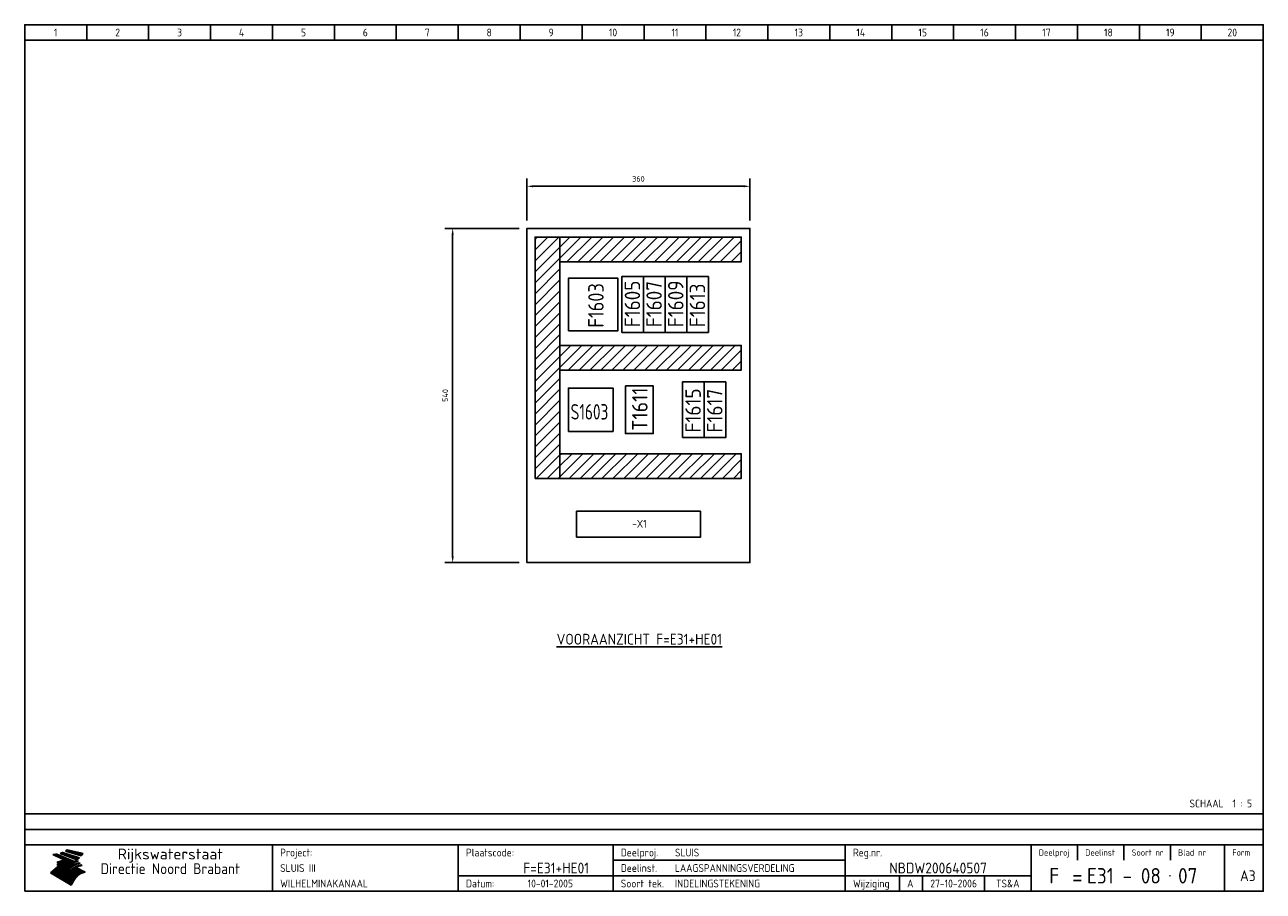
# Model space of a CAD drawing. Extents: x 50 to 2050, y 50 to 1450.
import ezdxf
from ezdxf.enums import TextEntityAlignment as Align

# ---------------------------------------------------------------- set-up
doc = ezdxf.new("R2010")
doc.units = 0
doc.header["$LTSCALE"] = 15
doc.header["$MEASUREMENT"] = 0
doc.layers.get('Defpoints').update_dxf_attribs({"linetype": 'CONTINUOUS'})
for name, color, linetype in [('0-25', 7, 'CONTINUOUS'), ('0-35', 2, 'CONTINUOUS'), ('0-50', 3, 'CONTINUOUS'), ('B-25', 7, 'CONTINUOUS'), ('B-35', 2, 'CONTINUOUS'), ('S-25', 7, 'CONTINUOUS')]:
    doc.layers.add(name, color=color, linetype=linetype)
doc.styles.add('ISO', font='iso.shx')
doc.styles.get("Standard").update_dxf_attribs({"font": 'iso.shx'})
doc.dimstyles.get("Standard").update_dxf_attribs({"dimtxt": 0.18, "dimasz": 0.18, "dimexe": 0.18, "dimexo": 0.0625, "dimgap": 0.09, "dimtad": 0, "dimtih": 1, "dimtoh": 1, "dimdec": 4, "dimzin": 0, "dimdsep": 46, "dimtxsty": 'Standard', "dimcen": 0.09, "dimadec": 0, "dimazin": 0, "dimtfac": 1, "dimtdec": 4, "dimtofl": 0, "dimtmove": 0, "dimatfit": 3, "dimfxl": 0, "dimtolj": 1, "dimtzin": 0, "dimarcsym": 0})

# ---------------------------------------------------------------- blocks, each defined once
blk = doc.blocks.new('KADERA3')
at = {"layer": '0-25'}
for p, q in [((30, 285), (30, 290)), ((50, 285), (50, 290)), ((70, 285), (70, 290)), ((90, 285), (90, 290)), ((110, 285), (110, 290)), ((130, 285), (130, 290)), ((150, 285), (150, 290)), ((170, 285), (170, 290)), ((190, 285), (190, 290)), ((210, 285), (210, 290)), ((230, 285), (230, 290)), ((250, 285), (250, 290)), ((270, 285), (270, 290)), ((290, 285), (290, 290)), ((310, 285), (310, 290)), ((330, 285), (330, 290)), ((350, 285), (350, 290)), ((370, 285), (370, 290)), ((390, 285), (390, 290)), ((10, 285), (410, 285)), ((410, 35), (10, 35)), ((410, 30), (10, 30)), ((350, 25), (350, 20)), ((365, 25), (365, 20)), ((380, 25), (380, 20)), ((200, 20), (275, 20)), ((150, 15), (335, 15)), ((292.5, 15), (292.5, 10)), ((300, 15), (300, 10)), ((320, 15), (320, 10))]:
    blk.add_line(p, q, dxfattribs=at)
at = {"layer": '0-25', "color": 7}
for p, q in [((19.1, 21.89), (25.12, 19)), ((19.1, 21.89), (25.12, 19)), ((19.17, 21.86), (20.7, 21.86)), ((19.29, 21.8), (20.83, 21.8)), ((19.4, 21.75), (20.96, 21.75)), ((19.52, 21.69), (21.09, 21.69)), ((19.64, 21.63), (21.22, 21.63)), ((19.74, 21.92), (20.56, 21.92)), ((19.75, 21.58), (21.36, 21.58)), ((19.87, 21.52), (21.49, 21.52)), ((19.99, 21.47), (21.62, 21.47)), ((20.11, 21.41), (21.75, 21.41)), ((20.22, 21.35), (21.88, 21.35)), ((20.25, 21.97), (20.43, 21.97)), ((20.34, 21.3), (22.02, 21.3)), ((20.38, 21.99), (26.02, 19.59)), ((20.38, 21.99), (26.02, 19.59)), ((20.46, 21.24), (22.15, 21.24)), ((20.57, 21.18), (22.28, 21.18)), ((20.69, 21.13), (22.41, 21.13)), ((20.81, 21.07), (22.55, 21.07)), ((20.92, 21.02), (22.68, 21.02)), ((21.04, 20.96), (22.81, 20.96)), ((21.16, 20.9), (22.94, 20.9)), ((21.27, 20.85), (23.07, 20.85)), ((21.39, 20.79), (23.21, 20.79)), ((21.47, 22.25), (26.83, 20.19)), ((21.47, 22.25), (26.83, 20.19)), ((21.49, 22.25), (23.07, 22.25)), ((21.51, 20.73), (23.34, 20.73)), ((21.6, 22.2), (23.25, 22.2)), ((21.63, 20.68), (23.47, 20.68)), ((21.65, 22.31), (22.89, 22.31)), ((21.74, 20.62), (23.6, 20.62)), ((21.75, 22.14), (23.42, 22.14)), ((21.8, 22.37), (22.71, 22.37)), ((21.86, 20.57), (23.73, 20.57)), ((21.9, 22.08), (23.6, 22.08)), ((21.94, 22.42), (22.53, 22.42)), ((21.98, 20.51), (23.87, 20.51)), ((22.04, 22.03), (23.78, 22.03)), ((22.06, 22.48), (22.36, 22.48)), ((22.09, 20.45), (24, 20.45)), ((22.18, 22.53), (27.65, 20.8)), ((22.18, 22.53), (27.65, 20.8)), ((22.19, 21.97), (23.96, 21.97)), ((22.21, 20.4), (24.13, 20.4)), ((22.33, 20.34), (24.26, 20.34)), ((22.34, 21.92), (24.13, 21.92)), ((22.37, 20), (23.08, 20)), ((22.44, 20.28), (24.4, 20.28)), ((22.48, 21.86), (24.31, 21.86)), ((22.49, 20.06), (23.04, 20.06)), ((22.56, 20.23), (24.53, 20.23)), ((22.61, 20.12), (22.93, 20.12)), ((22.63, 21.8), (24.49, 21.8)), ((22.68, 20.17), (24.66, 20.17)), ((22.71, 20.17), (22.82, 20.17)), ((23.11, 20.02), (22.77, 20.2)), ((23.11, 20.02), (22.77, 20.2)), ((22.78, 21.75), (24.67, 21.75)), ((22.79, 20.12), (24.79, 20.12)), ((22.91, 20.06), (24.92, 20.06)), ((22.92, 21.69), (24.85, 21.69)), ((23.03, 20), (25.06, 20)), ((23.07, 21.63), (25.02, 21.63)), ((23.14, 22.99), (28.22, 21.46)), ((23.14, 22.99), (28.22, 21.46)), ((23.15, 22.98), (25.33, 22.98)), ((23.22, 21.58), (25.2, 21.58)), ((23.23, 23.04), (25.09, 23.04)), ((23.32, 23.1), (24.84, 23.1)), ((23.34, 22.93), (25.57, 22.93)), ((23.36, 21.52), (25.38, 21.52)), ((23.4, 23.15), (24.6, 23.15)), ((23.49, 23.21), (24.36, 23.21)), ((23.51, 21.47), (25.56, 21.47)), ((23.52, 22.87), (25.81, 22.87)), ((23.57, 23.27), (24.12, 23.27)), ((23.64, 23.32), (23.87, 23.32)), ((23.66, 21.41), (25.74, 21.41)), ((23.7, 23.36), (28.82, 22.17)), ((23.7, 23.36), (28.82, 22.17)), ((23.71, 22.82), (26.06, 22.82)), ((23.8, 21.35), (25.91, 21.35)), ((23.9, 22.76), (26.3, 22.76)), ((23.95, 21.3), (26.09, 21.3)), ((24.09, 22.7), (26.54, 22.7)), ((24.09, 21.24), (26.27, 21.24)), ((24.24, 21.18), (26.45, 21.18)), ((24.27, 22.65), (26.78, 22.65)), ((24.39, 21.13), (26.62, 21.13)), ((24.46, 22.59), (27.03, 22.59)), ((24.53, 21.07), (26.8, 21.07)), ((24.65, 22.53), (27.27, 22.53)), ((24.68, 21.02), (26.98, 21.02)), ((24.83, 20.96), (27.16, 20.96)), ((24.84, 22.48), (27.51, 22.48)), ((24.97, 20.9), (27.34, 20.9)), ((25.02, 22.42), (27.75, 22.42)), ((25.12, 20.85), (27.51, 20.85)), ((25.21, 22.37), (28, 22.37)), ((25.27, 20.79), (27.63, 20.79)), ((25.4, 22.31), (28.24, 22.31)), ((25.41, 20.73), (27.57, 20.73)), ((25.56, 20.68), (27.51, 20.68)), ((25.58, 22.25), (28.48, 22.25)), ((25.71, 20.62), (27.44, 20.62)), ((25.77, 22.2), (28.72, 22.2)), ((25.85, 20.57), (27.37, 20.57)), ((25.96, 22.14), (28.79, 22.14)), ((26, 20.51), (27.29, 20.51)), ((26.15, 22.08), (28.75, 22.08)), ((26.15, 20.45), (27.22, 20.45)), ((26.29, 20.4), (27.14, 20.4)), ((26.33, 22.03), (28.71, 22.03)), ((26.44, 20.34), (27.06, 20.34)), ((26.52, 21.97), (28.66, 21.97)), ((26.59, 20.28), (26.97, 20.28)), ((26.71, 21.92), (28.62, 21.92)), ((26.73, 20.23), (26.89, 20.23)), ((26.9, 21.86), (28.57, 21.86)), ((27.08, 21.8), (28.52, 21.8)), ((27.27, 21.75), (28.48, 21.75)), ((27.46, 21.69), (28.43, 21.69)), ((27.65, 21.63), (28.38, 21.63)), ((27.83, 21.58), (28.33, 21.58)), ((28.02, 21.52), (28.28, 21.52)), ((28.21, 21.47), (28.22, 21.47)), ((20.58, 17.88), (18.3, 16)), ((20.58, 17.88), (18.3, 16)), ((24.94, 11.97), (18.3, 16)), ((24.94, 11.97), (18.3, 16)), ((18.31, 16.01), (20.96, 16.01)), ((18.38, 16.07), (21.46, 16.07)), ((18.45, 16.12), (21.88, 16.12)), ((18.52, 16.18), (22.15, 16.18)), ((18.59, 16.23), (22.38, 16.23)), ((18.65, 16.29), (22.58, 16.29)), ((18.72, 16.35), (22.75, 16.35)), ((18.79, 16.4), (22.91, 16.4)), ((18.86, 16.46), (20.6, 16.46)), ((18.93, 16.52), (20.6, 16.52)), ((18.99, 16.57), (20.6, 16.57)), ((19.06, 16.63), (20.6, 16.63)), ((19.13, 16.68), (20.6, 16.68)), ((19.2, 16.74), (20.6, 16.74)), ((19.27, 16.8), (20.6, 16.8)), ((19.33, 16.85), (21.07, 16.85)), ((19.4, 16.91), (21.55, 16.91)), ((19.47, 16.97), (21.88, 16.97)), ((19.54, 17.02), (22.13, 17.02)), ((19.61, 17.08), (22.34, 17.08)), ((19.67, 17.13), (20.6, 17.13)), ((19.74, 17.19), (20.6, 17.19)), ((19.81, 17.25), (20.6, 17.25)), ((19.88, 17.3), (20.6, 17.3)), ((19.95, 17.36), (20.6, 17.36)), ((20.01, 17.42), (20.6, 17.42)), ((20.08, 17.47), (20.93, 17.47)), ((20.15, 17.53), (21.26, 17.53)), ((20.22, 17.58), (21.51, 17.58)), ((20.29, 17.64), (21.72, 17.64)), ((20.35, 17.7), (21.9, 17.7)), ((20.42, 17.75), (22.07, 17.75)), ((20.49, 17.81), (22.22, 17.81)), ((20.56, 17.87), (22.36, 17.87)), ((20.6, 19.11), (20.58, 19.51)), ((20.6, 19.11), (20.58, 19.51)), ((20.58, 19.5), (22.09, 19.5)), ((20.58, 19.44), (21.95, 19.44)), ((20.59, 19.38), (21.79, 19.38)), ((20.59, 19.33), (21.62, 19.33)), ((20.59, 19.27), (21.42, 19.27)), ((20.6, 19.22), (21.2, 19.22)), ((20.6, 19.16), (20.93, 19.16)), ((20.6, 19.11), (20.69, 19.12)), ((20.6, 19.11), (20.69, 19.12)), ((20.6, 18.79), (20.77, 18.81)), ((20.6, 18.79), (20.77, 18.81)), ((20.6, 18.29), (20.6, 18.79)), ((20.6, 18.29), (20.6, 18.79)), ((20.6, 18.77), (22.46, 18.77)), ((20.6, 18.71), (22.33, 18.71)), ((20.6, 18.65), (22.19, 18.65)), ((20.6, 18.6), (22.04, 18.6)), ((20.6, 18.54), (21.87, 18.54)), ((20.6, 18.48), (21.68, 18.48)), ((20.6, 18.43), (21.46, 18.43)), ((20.6, 18.37), (21.21, 18.37)), ((20.6, 18.32), (20.87, 18.32)), ((20.6, 18.29), (20.88, 18.32)), ((20.6, 18.29), (20.88, 18.32)), ((20.6, 17.88), (20.86, 17.91)), ((20.6, 17.88), (20.86, 17.91)), ((20.6, 17.43), (20.97, 17.48)), ((20.6, 17.43), (20.97, 17.48)), ((20.6, 17.43), (20.6, 17.09)), ((20.6, 17.43), (20.6, 17.09)), ((20.6, 17.09), (21.26, 17.16)), ((20.6, 17.09), (21.26, 17.16)), ((20.6, 16.8), (21.37, 16.89)), ((20.6, 16.8), (21.37, 16.89)), ((20.6, 16.8), (20.6, 16.45)), ((20.6, 16.8), (20.6, 16.45)), ((20.6, 16.45), (21.56, 16.56)), ((20.6, 16.45), (21.56, 16.56)), ((20.6, 15.97), (21.67, 16.09)), ((20.6, 15.97), (21.67, 16.09)), ((20.7, 16.46), (23.06, 16.46)), ((20.9, 19.55), (22.23, 19.55)), ((20.9, 18.82), (22.59, 18.82)), ((20.98, 17.92), (22.5, 17.92)), ((21.02, 17.13), (22.53, 17.13)), ((21.19, 19.61), (22.35, 19.61)), ((21.2, 16.52), (23.2, 16.52)), ((21.32, 18.88), (22.71, 18.88)), ((21.32, 17.98), (22.62, 17.98)), ((21.42, 19.67), (22.47, 19.67)), ((21.47, 17.19), (22.7, 17.19)), ((21.59, 18.03), (22.74, 18.03)), ((21.61, 18.93), (22.82, 18.93)), ((21.62, 19.72), (22.59, 19.72)), ((21.72, 16.57), (23.32, 16.57)), ((21.77, 17.25), (22.85, 17.25)), ((21.8, 19.78), (22.69, 19.78)), ((21.8, 18.09), (22.85, 18.09)), ((21.84, 18.99), (22.92, 18.99)), ((21.96, 19.83), (22.79, 19.83)), ((21.99, 18.15), (22.95, 18.15)), ((22.01, 17.3), (22.99, 17.3)), ((22.03, 19.05), (23.03, 19.05)), ((22.1, 16.63), (23.44, 16.63)), ((22.11, 19.89), (22.89, 19.89)), ((22.16, 18.2), (23.05, 18.2)), ((22.21, 19.1), (23.12, 19.1)), ((22.21, 17.36), (23.12, 17.36)), ((22.24, 19.95), (22.99, 19.95)), ((22.31, 18.26), (23.15, 18.26)), ((22.36, 19.16), (23.22, 19.16)), ((22.38, 16.68), (23.56, 16.68)), ((22.39, 17.42), (23.24, 17.42)), ((22.45, 18.32), (23.24, 18.32)), ((22.51, 19.22), (23.3, 19.22)), ((22.56, 17.47), (23.36, 17.47)), ((22.59, 18.37), (23.33, 18.37)), ((22.6, 16.74), (23.66, 16.74)), ((22.64, 19.27), (23.39, 19.27)), ((22.71, 18.43), (23.42, 18.43)), ((22.71, 17.53), (23.47, 17.53)), ((22.77, 19.33), (23.47, 19.33)), ((22.79, 16.8), (23.77, 16.8)), ((22.83, 18.48), (23.5, 18.48)), ((22.84, 17.58), (23.57, 17.58)), ((22.89, 19.38), (23.55, 19.38)), ((22.94, 18.54), (23.58, 18.54)), ((22.96, 16.85), (23.86, 16.85)), ((22.97, 17.64), (23.67, 17.64)), ((23, 19.44), (23.63, 19.44)), ((23.04, 18.6), (23.66, 18.6)), ((23.1, 19.5), (23.72, 19.5)), ((23.1, 17.7), (23.77, 17.7)), ((23.12, 16.91), (23.96, 16.91)), ((23.14, 18.65), (23.74, 18.65)), ((23.15, 19.95), (25.19, 19.95)), ((23.21, 19.55), (23.8, 19.55)), ((23.21, 17.75), (23.86, 17.75)), ((23.21, 16.01), (28.9, 16.01)), ((23.24, 18.71), (23.82, 18.71)), ((23.26, 19.89), (25.32, 19.89)), ((23.26, 16.97), (24.05, 16.97)), ((23.3, 19.61), (23.88, 19.61)), ((23.32, 17.81), (23.95, 17.81)), ((23.33, 18.77), (23.91, 18.77)), ((23.37, 16.07), (29.08, 16.07)), ((23.38, 19.83), (25.45, 19.83)), ((23.39, 19.67), (23.81, 19.67)), ((23.39, 17.02), (24.14, 17.02)), ((23.42, 18.82), (23.99, 18.82)), ((23.42, 17.87), (24.03, 17.87)), ((23.45, 19.7), (23.58, 19.79)), ((23.45, 19.7), (23.58, 19.79)), ((23.48, 19.72), (23.7, 19.72)), ((23.5, 19.78), (25.58, 19.78)), ((23.51, 18.88), (24.07, 18.88)), ((23.51, 16.12), (29.27, 16.12)), ((23.52, 17.92), (24.11, 17.92)), ((23.52, 17.08), (24.22, 17.08)), ((23.54, 18.9), (24.3, 19.42)), ((23.54, 18.9), (24.3, 19.42)), ((23.56, 19.78), (23.59, 19.78)), ((23.56, 19.39), (23.9, 19.62)), ((23.56, 19.39), (23.9, 19.62)), ((23.58, 19.79), (23.9, 19.62)), ((23.58, 19.79), (23.9, 19.62)), ((23.59, 18.93), (24.15, 18.93)), ((23.61, 19.72), (25.72, 19.72)), ((23.62, 17.98), (24.2, 17.98)), ((23.63, 17.13), (24.3, 17.13)), ((23.65, 18.59), (24.62, 19.25)), ((23.65, 18.59), (24.62, 19.25)), ((29.41, 16.17), (23.65, 16.17)), ((23.67, 18.99), (24.23, 18.99)), ((23.71, 18.03), (24.28, 18.03)), ((23.73, 19.67), (25.85, 19.67)), ((23.75, 19.05), (24.32, 19.05)), ((23.75, 17.19), (24.38, 17.19)), ((23.77, 16.23), (29.47, 16.23)), ((23.79, 18.09), (24.36, 18.09)), ((23.83, 19.1), (24.4, 19.1)), ((23.85, 19.61), (25.98, 19.61)), ((23.85, 17.25), (24.46, 17.25)), ((23.88, 18.15), (24.44, 18.15)), ((23.89, 16.29), (29.36, 16.29)), ((23.92, 19.16), (24.48, 19.16)), ((23.94, 18.19), (25.23, 19.07)), ((23.94, 18.19), (25.23, 19.07)), ((23.95, 17.3), (24.55, 17.3)), ((23.96, 19.55), (25.96, 19.55)), ((23.96, 18.2), (24.53, 18.2)), ((24, 19.22), (24.56, 19.22)), ((24, 16.35), (29.24, 16.35)), ((24.04, 18.26), (24.61, 18.26)), ((24.05, 17.36), (24.63, 17.36)), ((24.06, 17.88), (25.34, 18.76)), ((24.06, 17.88), (25.34, 18.76)), ((24.08, 19.5), (25.88, 19.5)), ((24.08, 19.27), (24.58, 19.27)), ((24.11, 16.4), (29.13, 16.4)), ((24.13, 18.32), (24.69, 18.32)), ((24.14, 17.42), (24.71, 17.42)), ((24.16, 19.33), (24.47, 19.33)), ((24.2, 19.44), (25.79, 19.44)), ((24.21, 18.37), (24.77, 18.37)), ((24.21, 16.46), (29.02, 16.46)), ((24.23, 17.47), (24.79, 17.47)), ((24.24, 17.48), (25.52, 18.36)), ((24.24, 17.48), (25.52, 18.36)), ((24.25, 19.38), (24.36, 19.38)), ((24.29, 18.43), (24.85, 18.43)), ((24.3, 19.42), (24.62, 19.25)), ((24.3, 19.42), (24.62, 19.25)), ((24.31, 19.38), (25.71, 19.38)), ((24.31, 17.53), (24.87, 17.53)), ((24.31, 16.52), (28.91, 16.52)), ((24.35, 17.17), (25.64, 18.05)), ((24.35, 17.17), (25.64, 18.05)), ((24.37, 18.48), (24.94, 18.48)), ((24.39, 17.58), (24.96, 17.58)), ((24.4, 16.57), (28.79, 16.57)), ((24.43, 19.33), (25.62, 19.33)), ((24.45, 18.54), (25.02, 18.54)), ((24.47, 17.64), (25.04, 17.64)), ((24.49, 16.63), (28.68, 16.63)), ((24.54, 18.6), (25.1, 18.6)), ((24.55, 19.27), (25.54, 19.27)), ((24.56, 17.7), (25.12, 17.7)), ((24.57, 16.68), (28.57, 16.68)), ((24.62, 18.65), (25.18, 18.65)), ((24.63, 16.72), (25.91, 17.6)), ((24.63, 16.72), (25.91, 17.6)), ((24.64, 17.75), (25.2, 17.75)), ((24.66, 16.74), (28.45, 16.74)), ((24.67, 19.22), (25.45, 19.22)), ((24.7, 18.71), (25.27, 18.71)), ((24.72, 17.81), (25.29, 17.81)), ((24.74, 16.8), (28.34, 16.8)), ((24.78, 19.16), (25.37, 19.16)), ((24.78, 18.77), (25.34, 18.77)), ((24.8, 17.87), (25.37, 17.87)), ((24.82, 16.85), (28.23, 16.85)), ((24.87, 18.82), (25.4, 18.82)), ((24.89, 17.92), (25.45, 17.92)), ((24.9, 19.1), (25.28, 19.1)), ((24.9, 16.91), (28.11, 16.91)), ((24.95, 18.88), (25.45, 18.88)), ((24.97, 17.98), (25.53, 17.98)), ((24.99, 16.97), (28, 16.97)), ((25.02, 19.05), (25.2, 19.05)), ((25.03, 18.93), (25.51, 18.93)), ((25.05, 18.03), (25.61, 18.03)), ((25.07, 17.02), (27.89, 17.02)), ((25.11, 18.99), (25.57, 18.99)), ((26.02, 19.59), (25.12, 19)), ((26.02, 19.59), (25.12, 19)), ((25.13, 18.09), (25.68, 18.09)), ((25.15, 17.08), (27.77, 17.08)), ((25.19, 19.05), (25.63, 19.05)), ((25.21, 18.15), (25.75, 18.15)), ((25.23, 17.13), (27.66, 17.13)), ((25.26, 19.1), (25.7, 19.1)), ((25.3, 18.2), (25.82, 18.2)), ((25.31, 17.19), (27.55, 17.19)), ((25.33, 19.16), (25.77, 19.16)), ((25.38, 18.26), (25.89, 18.26)), ((25.39, 19.22), (25.85, 19.22)), ((25.4, 17.25), (27.43, 17.25)), ((25.46, 18.32), (25.97, 18.32)), ((25.47, 19.27), (25.93, 19.27)), ((25.48, 17.3), (27.32, 17.3)), ((25.54, 19.33), (26.03, 19.33)), ((25.54, 18.37), (26.06, 18.37)), ((25.56, 17.36), (27.21, 17.36)), ((25.62, 18.43), (26.14, 18.43)), ((25.63, 19.38), (26.13, 19.38)), ((25.64, 17.42), (27.1, 17.42)), ((25.7, 18.48), (26.24, 18.48)), ((25.72, 19.44), (26.24, 19.44)), ((25.73, 17.47), (26.98, 17.47)), ((25.79, 18.54), (26.34, 18.54)), ((25.81, 17.53), (26.87, 17.53)), ((25.82, 19.5), (26.36, 19.5)), ((25.89, 18.6), (26.46, 18.6)), ((25.89, 17.58), (26.76, 17.58)), ((25.93, 19.55), (26.53, 19.55)), ((25.96, 17.64), (26.64, 17.64)), ((25.99, 18.65), (26.58, 18.65)), ((26.04, 17.7), (26.59, 17.7)), ((26.06, 19.61), (26.85, 19.61)), ((26.1, 18.71), (26.72, 18.71)), ((26.12, 17.75), (26.67, 17.75)), ((26.2, 17.81), (26.76, 17.81)), ((26.21, 19.67), (27.23, 19.67)), ((26.23, 18.77), (26.89, 18.77)), ((26.29, 17.87), (26.86, 17.87)), ((26.37, 18.82), (27.09, 18.82)), ((26.39, 17.92), (26.97, 17.92)), ((26.44, 19.72), (27.18, 19.72)), ((26.49, 17.98), (27.09, 17.98)), ((26.53, 18.88), (27.34, 18.88)), ((26.56, 17.68), (29.54, 16.2)), ((26.56, 17.68), (29.54, 16.2)), ((26.6, 18.03), (27.22, 18.03)), ((26.72, 18.09), (27.38, 18.09)), ((26.73, 18.93), (27.66, 18.93)), ((26.85, 18.15), (27.56, 18.15)), ((26.99, 18.99), (27.9, 18.99)), ((27, 18.2), (27.8, 18.2)), ((27.13, 19.78), (27.25, 19.64)), ((27.13, 19.78), (27.25, 19.64)), ((27.18, 18.26), (28.13, 18.26)), ((27.26, 19.05), (27.84, 19.05)), ((27.39, 18.32), (28.47, 18.32)), ((27.7, 18.37), (28.49, 18.37)), ((27.78, 19.1), (27.93, 18.96)), ((27.78, 19.1), (27.93, 18.96)), ((28, 18.43), (28.44, 18.43)), ((28.29, 15.83), (29.54, 16.2)), ((28.29, 15.83), (29.54, 16.2)), ((28.39, 18.48), (28.54, 18.32)), ((28.39, 18.48), (28.54, 18.32)), ((29.54, 16.2), (29.45, 16.17)), ((29.54, 16.2), (29.45, 16.17)), ((29.46, 16.18), (29.47, 16.18)), ((18.38, 15.95), (20.6, 15.95)), ((18.47, 15.9), (20.6, 15.9)), ((18.57, 15.84), (20.6, 15.84)), ((18.66, 15.78), (20.6, 15.78)), ((18.75, 15.73), (20.6, 15.73)), ((18.85, 15.67), (20.6, 15.67)), ((18.94, 15.62), (20.6, 15.62)), ((19.03, 15.56), (27.83, 15.56)), ((19.12, 15.5), (27.75, 15.5)), ((19.22, 15.45), (27.66, 15.45)), ((19.31, 15.39), (27.58, 15.39)), ((19.4, 15.33), (27.5, 15.33)), ((19.49, 15.28), (27.43, 15.28)), ((19.59, 15.22), (27.36, 15.22)), ((19.68, 15.17), (27.29, 15.17)), ((19.77, 15.11), (27.22, 15.11)), ((19.86, 15.05), (27.15, 15.05)), ((19.96, 15), (27.09, 15)), ((20.05, 14.94), (27.02, 14.94)), ((20.14, 14.88), (26.96, 14.88)), ((20.24, 14.83), (26.9, 14.83)), ((20.33, 14.77), (26.84, 14.77)), ((20.42, 14.72), (26.79, 14.72)), ((20.51, 14.66), (26.73, 14.66)), ((20.6, 15.97), (20.6, 15.58)), ((20.6, 15.97), (20.6, 15.58)), ((20.6, 15.58), (21.95, 15.73)), ((20.6, 15.58), (21.95, 15.73)), ((20.61, 14.6), (26.68, 14.6)), ((20.7, 14.55), (26.62, 14.55)), ((20.79, 14.49), (26.57, 14.49)), ((20.88, 14.43), (26.52, 14.43)), ((20.94, 15.62), (27.92, 15.62)), ((20.98, 14.38), (26.47, 14.38)), ((21.07, 14.32), (26.42, 14.32)), ((21.16, 14.27), (26.38, 14.27)), ((21.25, 14.21), (26.33, 14.21)), ((21.35, 14.15), (26.29, 14.15)), ((21.44, 14.1), (26.24, 14.1)), ((21.45, 15.67), (28.01, 15.67)), ((21.53, 14.04), (26.2, 14.04)), ((21.63, 13.98), (26.16, 13.98)), ((21.72, 13.93), (26.12, 13.93)), ((21.81, 13.87), (26.08, 13.87)), ((21.9, 13.82), (26.04, 13.82)), ((21.96, 15.73), (28.11, 15.73)), ((22, 13.76), (26, 13.76)), ((22.09, 13.7), (25.96, 13.7)), ((22.18, 13.65), (25.93, 13.65)), ((22.27, 13.59), (25.89, 13.59)), ((22.34, 15.78), (28.21, 15.78)), ((22.37, 13.53), (25.86, 13.53)), ((22.46, 13.48), (25.82, 13.48)), ((22.55, 13.42), (25.79, 13.42)), ((22.62, 15.84), (28.33, 15.84)), ((22.65, 13.37), (25.76, 13.37)), ((22.74, 13.31), (25.73, 13.31)), ((22.83, 13.25), (25.69, 13.25)), ((22.84, 15.9), (28.52, 15.9)), ((22.92, 13.2), (25.66, 13.2)), ((23.02, 13.14), (25.63, 13.14)), ((23.04, 15.95), (28.71, 15.95)), ((23.11, 13.08), (25.59, 13.08)), ((23.2, 13.03), (25.56, 13.03)), ((23.29, 12.97), (25.53, 12.97)), ((23.39, 12.92), (25.5, 12.92)), ((23.48, 12.86), (25.46, 12.86)), ((23.57, 12.8), (25.43, 12.8)), ((23.66, 12.75), (25.4, 12.75)), ((23.76, 12.69), (25.36, 12.69)), ((23.85, 12.63), (25.33, 12.63)), ((23.94, 12.58), (25.3, 12.58)), ((24.04, 12.52), (25.26, 12.52)), ((24.13, 12.47), (25.23, 12.47)), ((24.22, 12.41), (25.2, 12.41)), ((24.31, 12.35), (25.17, 12.35)), ((24.41, 12.3), (25.13, 12.3)), ((24.5, 12.24), (25.1, 12.24)), ((24.59, 12.18), (25.07, 12.18)), ((24.68, 12.13), (25.03, 12.13)), ((24.78, 12.07), (25, 12.07)), ((24.87, 12.02), (24.97, 12.02)), ((24.94, 11.97), (25.81, 13.45)), ((24.94, 11.97), (25.81, 13.45))]:
    blk.add_line(p, q, dxfattribs=at)
for centre, radius, start, end in [((19.15, 29.7), 7.8, 269.6055, 279.0886), ((19.15, 29.7), 7.8, 269.6055, 279.0886), ((19.93, 25.38), 5.91, 276.3402, 298.7463), ((19.93, 25.38), 5.91, 276.3402, 298.7463), ((19.84, 25.09), 6.03, 278.129, 302.868), ((19.84, 25.09), 6.03, 278.129, 302.868), ((19.84, 27.26), 5.27, 288.0217, 296.3084), ((19.84, 27.26), 5.27, 288.0217, 296.3084), ((20.49, 27.56), 5.28, 300.0654, 307.393), ((20.49, 27.56), 5.28, 300.0654, 307.393), ((24.11, 24.7), 5.26, 301.1147, 312.2814), ((24.11, 24.7), 5.26, 301.1147, 312.2814), ((21.95, 27.32), 8.59, 316.9248, 323.1399), ((21.95, 27.32), 8.59, 316.9248, 323.1399), ((20.21, 23.78), 5.91, 273.6149, 304.3803), ((20.21, 23.78), 5.91, 273.6149, 304.3803), ((20.35, 24.56), 5.76, 274.164, 302.5474), ((20.35, 24.56), 5.76, 274.164, 302.5474), ((20.05, 24.28), 6.02, 277.9472, 305.7139), ((20.05, 24.28), 6.02, 277.9472, 305.7139), ((20.04, 23.49), 6.09, 278.8115, 306.4242), ((20.04, 23.49), 6.09, 278.8115, 306.4242), ((20.53, 23.07), 5.96, 277.0519, 304.973), ((20.53, 23.07), 5.96, 277.0519, 304.973), ((20.72, 22.76), 5.91, 276.3402, 304.3803), ((20.72, 22.76), 5.91, 276.3402, 304.3803), ((21.06, 22.34), 5.81, 274.9043, 303.1745), ((21.06, 22.34), 5.81, 274.9043, 303.1745), ((20.82, 22.06), 6.04, 278.1111, 305.8489), ((20.82, 22.06), 6.04, 278.1111, 305.8489), ((21.3, 21.6), 5.91, 276.3402, 304.3803), ((21.3, 21.6), 5.91, 276.3402, 304.3803), ((27.05, 17.17), 2.63, 107.4286, 133.7799), ((27.05, 17.17), 2.63, 107.4286, 133.7799), ((27.45, 16.91), 2.81, 110.4143, 138.7411), ((27.45, 16.91), 2.81, 110.4143, 138.7411), ((27.57, 15.64), 3.4, 98.1566, 126.9045), ((27.57, 15.64), 3.4, 98.1566, 126.9045), ((27.91, 15.54), 3.39, 100.5835, 132.088), ((27.91, 15.54), 3.39, 100.5835, 132.088), ((28.21, 14.74), 3.67, 95.7581, 128.7216), ((28.21, 14.74), 3.67, 95.7581, 128.7216), ((27.01, 16.84), 2.93, 87.7348, 104.8316), ((27.01, 16.84), 2.93, 87.7348, 104.8316), ((27.37, 15.71), 3.93, 91.7838, 103.2817), ((27.37, 15.71), 3.93, 91.7838, 103.2817), ((28.4, 15.05), 3.21, 96.3886, 125.0052), ((28.4, 15.05), 3.21, 96.3886, 125.0052), ((27.82, 16.31), 2.8, 90.634, 105.1984), ((27.82, 16.31), 2.8, 90.634, 105.1984), ((28.19, 15.04), 3.93, 93.8342, 103.2817), ((28.19, 15.04), 3.93, 93.8342, 103.2817), ((28.58, 15.69), 2.8, 93.8141, 105.1984), ((28.58, 15.69), 2.8, 93.8141, 105.1984), ((28.95, 14.41), 3.93, 96.0135, 103.2817), ((28.95, 14.41), 3.93, 96.0135, 103.2817), ((31.24, 10.26), 6.3, 117.9568, 149.6251), ((31.24, 10.26), 6.3, 117.9568, 149.6251)]:
    blk.add_arc(centre, radius, start, end, dxfattribs=at)
at = {"layer": '0-35'}
for p, q in [((90, 25), (90, 10)), ((150, 25), (150, 10)), ((200, 25), (200, 10)), ((275, 25), (275, 10)), ((335, 25), (335, 10)), ((397.5, 25), (397.5, 10))]:
    blk.add_line(p, q, dxfattribs=at)
at = {"layer": '0-50'}
for p, q in [((10, 25), (410, 25)), ((348.75, 15), (351.25, 15)), ((348.75, 13.5), (351.25, 13.5))]:
    blk.add_line(p, q, dxfattribs=at)
blk.add_lwpolyline([(10, 10), (410, 10), (410, 290), (10, 290)], close=True, dxfattribs=at)
at = {"layer": '0-50', "const_width": 0.25}
blk.add_lwpolyline([(379.75, 15, 1), (380, 15, 1)], format="xyb", close=True, dxfattribs=at)
at = {"layer": '0-25', "style": 'ISO'}
for s, height, p in [('Project:', 2.5, (92.5, 22.5)), ('Plaatscode:', 2.5, (152.5, 22.5)), ('Deelproj.', 2.5, (202.5, 22.5)), ('Reg.nr.', 2.5, (277.5, 22.5)), ('Deelproj', 2, (337.5, 22.5)), ('Deelinst', 2, (352.5, 22.5)), ('Soort nr', 2, (367.5, 22.5)), ('Blad nr', 2, (382.5, 22.5)), ('Form', 2, (400, 22.5)), ('Deelinst.', 2.5, (202.5, 17.5)), ('Datum:', 2.5, (152.5, 12.5)), ('Soort tek.', 2.5, (202.5, 12.5)), ('Wijziging', 2.5, (277.5, 12.5))]:
    blk.add_text(s, height=height, dxfattribs=at).set_placement(p, align=Align.MIDDLE_LEFT)
for tag, p in [('STR1', (20, 287.5)), ('STR2', (40, 287.5)), ('STR3', (60, 287.5)), ('STR4', (80, 287.5)), ('STR5', (100, 287.5)), ('STR6', (120, 287.5)), ('STR7', (140, 287.5)), ('STR8', (160, 287.5)), ('STR9', (180, 287.5)), ('STR10', (200, 287.5)), ('STR11', (220, 287.5)), ('STR12', (240, 287.5)), ('STR13', (260, 287.5)), ('STR14', (280, 287.5)), ('STR15', (300, 287.5)), ('STR16', (320, 287.5)), ('STR17', (340, 287.5)), ('STR18', (360, 287.5)), ('STR19', (380, 287.5)), ('STR20', (400, 287.5)), ('W', (180, 12.5)), ('Z', (310, 12.5)), ('Y', (327.5, 12.5))]:
    blk.add_attdef(tag, text='', height=2.5, dxfattribs=at).set_placement(p, align=Align.MIDDLE)
for tag, p in [('N', (220, 22.5)), ('B', (92.5, 17.5)), ('P', (220, 17.5)), ('C', (92.5, 12.5)), ('U', (220, 12.5)), ('REV', (295, 12.5))]:
    blk.add_attdef(tag, text='', height=2.5, dxfattribs=at).set_placement(p, align=Align.MIDDLE_LEFT)
at = {"layer": '0-35', "style": 'ISO', "width": 1.00614}
blk.add_text('Rijkswaterstaat', height=3.5, dxfattribs=at).set_placement((40, 20.28), (74, 20.28), align=Align.FIT)
at = {"layer": '0-35', "color": 2, "style": 'ISO', "width": 0.948867}
blk.add_text('Directie Noord Brabant', height=3.5, dxfattribs=at).set_placement((34.5, 15.53), (79.5, 15.53), align=Align.FIT)
at = {"layer": '0-35', "style": 'ISO'}
for tag, p in [('X', (178.5, 17.5)), ('FORM', (402.5, 15))]:
    blk.add_attdef(tag, text='', height=3.5, dxfattribs=at).set_placement(p, align=Align.MIDDLE_LEFT)
blk.add_attdef('RNR', text='', height=3.5, dxfattribs=at).set_placement((305, 17.5), align=Align.MIDDLE)
at = {"layer": '0-50', "style": 'ISO'}
for tag, p in [('M', (342.5, 15)), ('O', (365, 15))]:
    blk.add_attdef(tag, text='', height=5, dxfattribs=at).set_placement(p, align=Align.MIDDLE)
blk.add_attdef('Q', text='', height=5, dxfattribs=at).set_placement((382.5, 15), align=Align.MIDDLE_LEFT)
blk = doc.blocks.new('*D2')
at = {"layer": 'Defpoints', "color": 0}
for p in [(861, 1189), (861, 1121), (1221, 1121)]:
    blk.add_point(p, dxfattribs=at)
at = {"layer": 'S-25', "lineweight": -2}
for p, q in [((861, 1133.5), (861, 1201.5)), ((1221, 1133.5), (1221, 1201.5)), ((1211, 1189), (871, 1189))]:
    blk.add_line(p, q, dxfattribs=at)
at = {"layer": 'S-25'}
for points in [[(871, 1190.7), (871, 1187.3), (861, 1189)], [(1211, 1190.7), (1211, 1187.3), (1221, 1189)]]:
    blk.add_solid(points, dxfattribs=at)
at = {"layer": 'S-25', "insert": (1041, 1201), "char_height": 9, "attachment_point": 5}
blk.add_mtext('\\A1;360', dxfattribs=at)
blk = doc.blocks.new('*D3')
at = {"layer": 'Defpoints', "color": 0}
for p in [(861, 1121), (741, 581), (861, 581)]:
    blk.add_point(p, dxfattribs=at)
at = {"layer": 'S-25', "lineweight": -2}
for p, q in [((848.5, 1121), (728.5, 1121)), ((741, 1111), (741, 591)), ((848.5, 581), (728.5, 581))]:
    blk.add_line(p, q, dxfattribs=at)
at = {"layer": 'S-25'}
for points in [[(739.3, 1111), (742.7, 1111), (741, 1121)], [(739.3, 591), (742.7, 591), (741, 581)]]:
    blk.add_solid(points, dxfattribs=at)
at = {"layer": 'S-25', "insert": (729, 851), "char_height": 9, "attachment_point": 5, "rotation": 90}
blk.add_mtext('\\A1;540', dxfattribs=at)

msp = doc.modelspace()

# ---------------------------------------------------------------- hatches: boundary and pattern name
at = {"layer": 'S-25'}
h = msp.add_hatch(dxfattribs=at)
h.set_pattern_fill('ANSI31', color=256, scale=100, style=0)
h.paths.add_polyline_path([(914, 1107), (874, 1107), (874, 717), (914, 717), (914, 757)])
h = msp.add_hatch(dxfattribs=at)
h.set_pattern_fill('ANSI31', color=256, scale=100, style=0)
h.paths.add_polyline_path([(1207, 1107), (914, 1107), (914, 1067), (1207, 1067)])
h = msp.add_hatch(dxfattribs=at)
h.set_pattern_fill('ANSI31', color=256, scale=100, style=0)
h.paths.add_polyline_path([(1207, 932), (914, 932), (914, 892), (1207, 892)])
h = msp.add_hatch(dxfattribs=at)
h.set_pattern_fill('ANSI31', color=256, scale=100, style=0)
h.paths.add_polyline_path([(1207, 757), (914, 757), (914, 717), (1207, 717)])

# ---------------------------------------------------------------- linework, layer by layer
at = {"layer": '0-25'}
for points in [[(928, 955.5), (1008, 955.5), (1008, 1040.5), (928, 1040.5)], [(1014, 953), (1049, 953), (1049, 1043), (1014, 1043)], [(1049, 953), (1084, 953), (1084, 1043), (1049, 1043)], [(1084, 953), (1119, 953), (1119, 1043), (1084, 1043)], [(1119, 953), (1154, 953), (1154, 1043), (1119, 1043)], [(928, 793), (1000, 793), (1000, 863), (928, 863)], [(1020, 866.5), (1065, 866.5), (1065, 789.5), (1020, 789.5)], [(1112, 783), (1147, 783), (1147, 873), (1112, 873)], [(1147, 783), (1182, 783), (1182, 873), (1147, 873)]]:
    msp.add_lwpolyline(points, close=True, dxfattribs=at)
at = {"layer": '0-50'}
msp.add_lwpolyline([(861, 581), (1221, 581), (1221, 1121), (861, 1121)], close=True, dxfattribs=at)
at = {"layer": 'S-25'}
for points in [[(874, 717), (914, 717), (914, 1107), (874, 1107)], [(914, 1107), (914, 1067), (1207, 1067), (1207, 1107)], [(914, 932), (914, 892), (1207, 892), (1207, 932)], [(914, 757), (914, 717), (1207, 717), (1207, 757)], [(941, 622), (1141, 622), (1141, 664), (941, 664)]]:
    msp.add_lwpolyline(points, close=True, dxfattribs=at)

# ---------------------------------------------------------------- block references
ref = msp.add_blockref('KADERA3', (0, 0), dxfattribs=dict(at, xscale=5, yscale=5, zscale=5))
ref.add_attrib('B', 'SLUIS III', dxfattribs={"layer": '0-25', "height": 12.5, "style": 'ISO'}).set_placement((462.5, 87.5), align=Align.MIDDLE_LEFT)
ref.add_attrib('C', 'WILHELMINAKANAAL', dxfattribs={"layer": '0-25', "height": 12.5, "style": 'ISO'}).set_placement((462.5, 62.5), align=Align.MIDDLE_LEFT)
ref.add_attrib('N', 'SLUIS', dxfattribs={"layer": '0-25', "height": 12.5, "style": 'ISO'}).set_placement((1100, 112.5), align=Align.MIDDLE_LEFT)
ref.add_attrib('P', 'LAAGSPANNINGSVERDELING', dxfattribs={"layer": '0-25', "height": 12.5, "style": 'ISO'}).set_placement((1100, 87.5), align=Align.MIDDLE_LEFT)
ref.add_attrib('U', 'INDELINGSTEKENING', dxfattribs={"layer": '0-25', "height": 12.5, "style": 'ISO'}).set_placement((1100, 62.5), align=Align.MIDDLE_LEFT)
ref.add_attrib('M', 'F', dxfattribs={"layer": '0-50', "height": 25, "style": 'ISO'}).set_placement((1712.5, 75), align=Align.MIDDLE)
ref.add_attrib('O', 'E31 - 08', dxfattribs={"layer": '0-50', "height": 25, "style": 'ISO'}).set_placement((1825, 75), align=Align.MIDDLE)
ref.add_attrib('Q', '07', dxfattribs={"layer": '0-50', "height": 25, "style": 'ISO'}).set_placement((1912.5, 75), align=Align.MIDDLE_LEFT)
ref.add_attrib('X', 'F=E31+HE01', dxfattribs={"layer": '0-35', "height": 17.5, "style": 'ISO'}).set_placement((855, 87.5), align=Align.MIDDLE_LEFT)
ref.add_attrib('RNR', 'NBDW200640507', dxfattribs={"layer": '0-35', "height": 17.5, "style": 'ISO'}).set_placement((1525, 87.5), align=Align.MIDDLE)
ref.add_attrib('W', '10-01-2005', dxfattribs={"layer": '0-25', "height": 12.5, "style": 'ISO'}).set_placement((898.7, 62.5), align=Align.MIDDLE)
ref.add_attrib('FORM', 'A3', dxfattribs={"layer": '0-35', "height": 17.5, "style": 'ISO'}).set_placement((2012.5, 75), align=Align.MIDDLE_LEFT)
ref.add_attrib('REV', 'A', dxfattribs={"layer": '0-25', "height": 12.5, "style": 'ISO'}).set_placement((1475, 62.5), align=Align.MIDDLE_LEFT)
ref.add_attrib('Z', '27-10-2006', dxfattribs={"layer": '0-25', "height": 12.5, "style": 'ISO'}).set_placement((1550, 62.5), align=Align.MIDDLE)
ref.add_attrib('Y', 'TS&A', dxfattribs={"layer": '0-25', "height": 12.5, "style": 'ISO'}).set_placement((1637.5, 62.5), align=Align.MIDDLE)
ref.add_attrib('STR1', '1', dxfattribs={"layer": '0-25', "height": 12.5, "style": 'ISO'}).set_placement((100, 1437.5), align=Align.MIDDLE)
ref.add_attrib('STR2', '2', dxfattribs={"layer": '0-25', "height": 12.5, "style": 'ISO'}).set_placement((200, 1437.5), align=Align.MIDDLE)
ref.add_attrib('STR3', '3', dxfattribs={"layer": '0-25', "height": 12.5, "style": 'ISO'}).set_placement((300, 1437.5), align=Align.MIDDLE)
ref.add_attrib('STR4', '4', dxfattribs={"layer": '0-25', "height": 12.5, "style": 'ISO'}).set_placement((400, 1437.5), align=Align.MIDDLE)
ref.add_attrib('STR5', '5', dxfattribs={"layer": '0-25', "height": 12.5, "style": 'ISO'}).set_placement((500, 1437.5), align=Align.MIDDLE)
ref.add_attrib('STR6', '6', dxfattribs={"layer": '0-25', "height": 12.5, "style": 'ISO'}).set_placement((600, 1437.5), align=Align.MIDDLE)
ref.add_attrib('STR7', '7', dxfattribs={"layer": '0-25', "height": 12.5, "style": 'ISO'}).set_placement((700, 1437.5), align=Align.MIDDLE)
ref.add_attrib('STR8', '8', dxfattribs={"layer": '0-25', "height": 12.5, "style": 'ISO'}).set_placement((800, 1437.5), align=Align.MIDDLE)
ref.add_attrib('STR9', '9', dxfattribs={"layer": '0-25', "height": 12.5, "style": 'ISO'}).set_placement((900, 1437.5), align=Align.MIDDLE)
ref.add_attrib('STR10', '10', dxfattribs={"layer": '0-25', "height": 12.5, "style": 'ISO'}).set_placement((1000, 1437.5), align=Align.MIDDLE)
ref.add_attrib('STR11', '11', dxfattribs={"layer": '0-25', "height": 12.5, "style": 'ISO'}).set_placement((1100, 1437.5), align=Align.MIDDLE)
ref.add_attrib('STR12', '12', dxfattribs={"layer": '0-25', "height": 12.5, "style": 'ISO'}).set_placement((1200, 1437.5), align=Align.MIDDLE)
ref.add_attrib('STR13', '13', dxfattribs={"layer": '0-25', "height": 12.5, "style": 'ISO'}).set_placement((1300, 1437.5), align=Align.MIDDLE)
ref.add_attrib('STR14', '14', dxfattribs={"layer": '0-25', "height": 12.5, "style": 'ISO'}).set_placement((1400, 1437.5), align=Align.MIDDLE)
ref.add_attrib('STR15', '15', dxfattribs={"layer": '0-25', "height": 12.5, "style": 'ISO'}).set_placement((1500, 1437.5), align=Align.MIDDLE)
ref.add_attrib('STR16', '16', dxfattribs={"layer": '0-25', "height": 12.5, "style": 'ISO'}).set_placement((1600, 1437.5), align=Align.MIDDLE)
ref.add_attrib('STR17', '17', dxfattribs={"layer": '0-25', "height": 12.5, "style": 'ISO'}).set_placement((1700, 1437.5), align=Align.MIDDLE)
ref.add_attrib('STR18', '18', dxfattribs={"layer": '0-25', "height": 12.5, "style": 'ISO'}).set_placement((1800, 1437.5), align=Align.MIDDLE)
ref.add_attrib('STR19', '19', dxfattribs={"layer": '0-25', "height": 12.5, "style": 'ISO'}).set_placement((1900, 1437.5), align=Align.MIDDLE)
ref.add_attrib('STR20', '20', dxfattribs={"layer": '0-25', "height": 12.5, "style": 'ISO'}).set_placement((2000, 1437.5), align=Align.MIDDLE)

# ---------------------------------------------------------------- texts
at = {"layer": 'B-25'}
for s, p in [('F1605', (1043.8, 961.2)), ('F1607', (1078.8, 961.2)), ('F1609', (1113.8, 961.2)), ('F1613', (1148.8, 961.2)), ('F1615', (1141.8, 791.2)), ('F1617', (1176.8, 791.2))]:
    msp.add_text(s, height=25, rotation=90, dxfattribs=at).set_placement(p)
for s, width, p, p2 in [('F1603', 0.959173, (984.9, 960.6), (984.9, 1032.5)), ('T1611', 1.03375, (1055.8, 793.9), (1055.8, 864))]:
    msp.add_text(s, height=25, rotation=90, dxfattribs=dict(at, width=width)).set_placement(p, p2, align=Align.FIT)
at = {"layer": 'B-25', "width": 0.793427}
msp.add_text('S1603', height=25, dxfattribs=at).set_placement((931.5, 812.1), (992.4, 812.1), align=Align.FIT)
at = {"layer": 'B-35'}
msp.add_text('%%UVOORAANZICHT F=E31+HE01', height=17.5, dxfattribs=at).set_placement((1042.5, 448.5), align=Align.CENTER)
at = {"layer": 'S-25'}
for s, p in [('-X1', (1042.5, 637.5)), ('SCHAAL  1 : 5', (1981.5, 185.5))]:
    msp.add_text(s, height=12.5, dxfattribs=at).set_placement(p, align=Align.CENTER)

# ---------------------------------------------------------------- dimensions: what is measured, and where the dimension line sits
dim = msp.add_linear_dim(base=(861, 1189), p1=(1221, 1121), p2=(861, 1121), dimstyle='Standard', override={"dimscale": 5, "dimtxt": 1.8, "dimasz": 2, "dimexe": 2.5, "dimexo": 2.5, "dimgap": 1.5, "dimtad": 1, "dimtih": 0, "dimtoh": 0, "dimdec": 0, "dimcen": -2.5, "dimclrd": 256, "dimclre": 256, "dimclrt": 256, "dimtfac": 0.75, "dimtdec": 0, "dimtix": 1, "dimtofl": 1, "dimtvp": 1.5}, dxfattribs=at)
dim.commit()
dim.dimension.update_dxf_attribs({"geometry": '*D2', "text_midpoint": (1041, 1201)})
dim = msp.add_linear_dim(base=(741, 581), p1=(861, 1121), p2=(861, 581), angle=90, dimstyle='Standard', override={"dimscale": 5, "dimtxt": 1.8, "dimasz": 2, "dimexe": 2.5, "dimexo": 2.5, "dimgap": 1.5, "dimtad": 1, "dimtih": 0, "dimtoh": 0, "dimdec": 0, "dimcen": -2.5, "dimclrd": 256, "dimclre": 256, "dimclrt": 256, "dimtfac": 0.75, "dimtdec": 0, "dimtix": 1, "dimtofl": 1, "dimtvp": 1.5}, dxfattribs=at)
dim.commit()
dim.dimension.update_dxf_attribs({"geometry": '*D3', "text_midpoint": (729, 851)})

doc.saveas('drawing.dxf')
